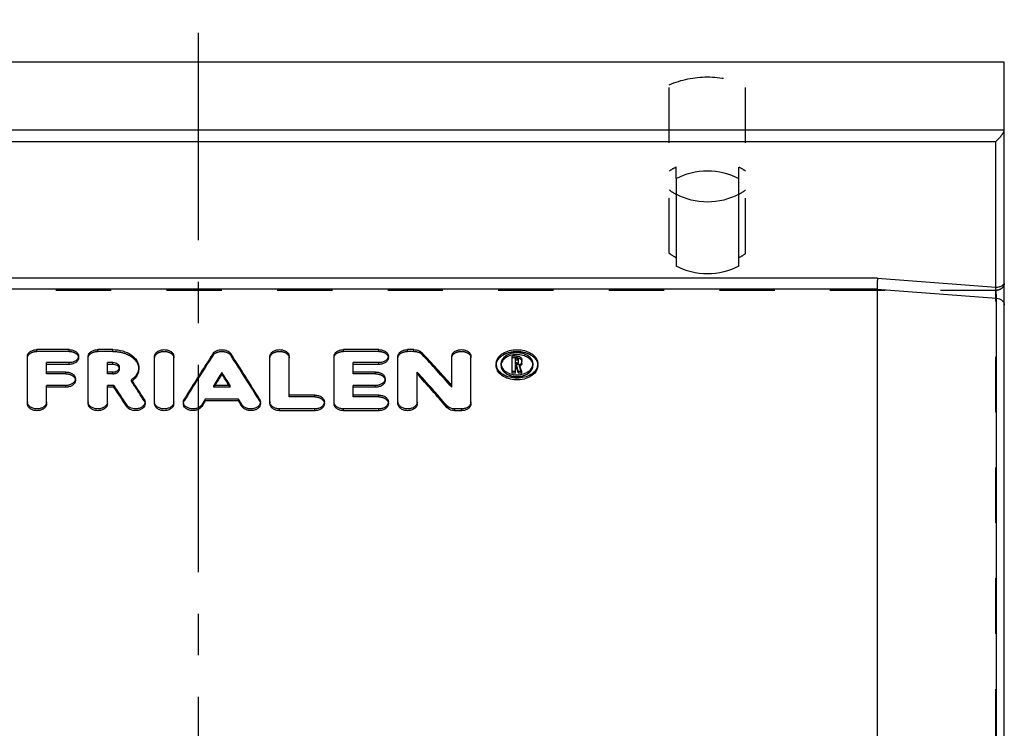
# Model space of a CAD drawing. Header units: millimetres. Extents: x 400 to 600, y 370 to 630.
# Tile 4 of 4: x 479 to 595, y 547 to 630. Entities that reach past the tile are written whole.
import ezdxf

# ---------------------------------------------------------------- set-up
doc = ezdxf.new("R2010")
doc.units = ezdxf.units.MM
doc.header["$LTSCALE"] = 65.185185
doc.linetypes.add('CENTER', pattern=[0.6, 0.375, -0.075, 0.075, -0.075])
doc.linetypes.add('HIDDEN', pattern=[0.2, 0.1, -0.1])
doc.layers.get('0').update_dxf_attribs({"linetype": 'CONTINUOUS'})
for name, color, linetype in [('ACHSEN_S', 7, 'CONTINUOUS'), ('DEFAULT_2', 8, 'HIDDEN'), ('FLAECHEN', 7, 'CONTINUOUS'), ('KONST.EL_MIT_GEO', 7, 'CONTINUOUS')]:
    doc.layers.add(name, color=color, linetype=linetype)

msp = doc.modelspace()

# ---------------------------------------------------------------- linework, layer by layer
at = {"color": 7, "linetype": 'Continuous'}
for p, q in [((580.04, 599.89), (419.96, 599.89)), ((580, 598.59), (420, 598.59)), ((580, 598.59), (580, 507.95))]:
    msp.add_line(p, q, dxfattribs=at)
for points in [[(563.7, 609.76), (562.58, 609.16), (560, 608.53), (557.42, 609.16), (556.3, 609.76)], [(563.7, 601.3), (562.58, 600.7), (560, 600.07), (557.42, 600.7), (556.3, 601.3)]]:
    msp.add_open_spline(points, degree=3, dxfattribs=at)
msp.add_open_spline([(580.04, 599.89), (580.03, 599.66), (580.02, 599.22), (580, 598.79), (580, 598.59)], degree=3, knots=[0, 0, 0, 0, 0.540026, 1, 1, 1, 1], dxfattribs=at)
at = {"layer": 'ACHSEN_S', "color": 2, "linetype": 'CENTER'}
msp.add_line((500, 369.68), (500, 630.32), dxfattribs=at)
at = {"layer": 'DEFAULT_2', "color": 8, "linetype": 'HIDDEN'}
for centre, radius, start, end in [((559.67, 616.01), 7.1, 234.0077, 241.6331), ((560.36, 615.95), 7.03, 298.3301, 306.0291), ((559.67, 608.54), 7.09, 234.003, 241.6463), ((560.37, 608.48), 7.03, 298.3188, 306.0319)]:
    msp.add_arc(centre, radius, start, end, dxfattribs=at)
at = {"layer": 'FLAECHEN', "color": 7, "linetype": 'Continuous'}
msp.add_line((595, 625.32), (405, 625.32), dxfattribs=at)
at = {"layer": 'KONST.EL_MIT_GEO', "color": 7, "linetype": 'Continuous'}
for p, q in [((595, 374.68), (595, 625.32)), ((405, 617.36), (595, 617.36)), ((406, 615.99), (594, 615.99)), ((594, 598.82), (594, 615.99)), ((556.3, 611.61), (556.3, 601.3)), ((563.7, 601.3), (563.7, 611.61)), ((580.04, 599.89), (594, 598.82)), ((580, 598.59), (594.09, 597.51)), ((594.09, 402.49), (594.09, 597.51)), ((484.73, 591.46), (480.95, 591.46)), ((489.88, 591.46), (488.12, 591.46)), ((521.25, 591.46), (517.1, 591.46)), ((525.4, 591.46), (524.64, 591.46)), ((479.82, 585.09), (479.82, 590.7)), ((482.09, 588.82), (482.09, 589.93)), ((484.73, 589.93), (482.09, 589.93)), ((484.73, 589.72), (484.73, 589.93)), ((485.86, 590.49), (485.86, 590.7)), ((486.99, 585.09), (486.99, 590.7)), ((489.26, 588.82), (489.26, 589.93)), ((489.88, 589.93), (489.26, 589.93)), ((489.88, 589.72), (489.88, 589.93)), ((494.82, 585.09), (494.82, 590.7)), ((497.08, 585.09), (497.08, 590.7)), ((508.42, 585.09), (508.42, 590.7)), ((510.68, 586.11), (510.68, 590.7)), ((515.97, 585.09), (515.97, 590.7)), ((518.23, 588.82), (518.23, 589.93)), ((521.25, 589.93), (518.23, 589.93)), ((521.25, 589.72), (521.25, 589.93)), ((522.38, 590.49), (522.38, 590.7)), ((523.51, 585.09), (523.51, 590.7)), ((529.86, 587.25), (529.86, 590.7)), ((532.12, 585.09), (532.12, 590.7)), ((535.09, 589.8), (535.09, 589.81)), ((535.66, 589.81), (535.66, 589.8)), ((536.98, 588.68), (536.98, 590.69)), ((537.55, 590.69), (536.98, 590.69)), ((537.35, 589.9), (537.35, 590.44)), ((537.55, 590.44), (537.35, 590.44)), ((537.55, 590.23), (537.35, 590.23)), ((537.55, 589.9), (537.35, 589.9)), ((537.55, 590.23), (537.55, 590.44)), ((537.73, 590.03), (537.73, 590.31)), ((538.11, 589.83), (538.11, 590.31)), ((539.43, 589.8), (539.43, 589.81)), ((540, 589.81), (540, 589.8)), ((484.73, 589.72), (482.09, 589.72)), ((484.35, 588.82), (482.09, 588.82)), ((489.88, 589.72), (489.26, 589.72)), ((489.88, 588.82), (489.26, 588.82)), ((502.75, 588.57), (502.75, 588.77)), ((521.25, 589.72), (518.23, 589.72)), ((520.87, 588.82), (518.23, 588.82)), ((525.78, 585.09), (525.78, 588.82)), ((537.35, 588.89), (536.98, 588.89)), ((537.35, 588.68), (536.98, 588.68)), ((537.35, 588.68), (537.35, 589.65)), ((537.47, 589.65), (537.35, 589.65)), ((537.47, 589.44), (537.35, 589.44)), ((537.47, 589.44), (537.47, 589.65)), ((537.72, 588.68), (537.72, 588.89)), ((538.1, 588.89), (537.72, 588.89)), ((538.1, 588.68), (537.72, 588.68)), ((538.1, 588.68), (538.1, 588.89)), ((540, 589.59), (540, 589.62)), ((485.48, 587.83), (485.48, 588.04)), ((522, 587.83), (522, 588.04)), ((482.09, 585.09), (482.09, 587.24)), ((484.35, 587.24), (482.09, 587.24)), ((484.35, 587.04), (482.09, 587.04)), ((484.35, 587.04), (484.35, 587.24)), ((489.26, 585.09), (489.26, 587.24)), ((490.03, 587.24), (489.26, 587.24)), ((490.03, 587.04), (489.26, 587.04)), ((490.03, 587.04), (490.03, 587.24)), ((503.71, 587.24), (501.79, 587.24)), ((518.23, 586.11), (518.23, 587.24)), ((520.87, 587.24), (518.23, 587.24)), ((520.87, 587.04), (518.23, 587.04)), ((520.87, 587.04), (520.87, 587.24)), ((493.69, 585.09), (493.69, 585.3)), ((498.21, 585.09), (498.21, 585.3)), ((500.79, 585.43), (500.79, 585.63)), ((504.71, 585.63), (500.79, 585.63)), ((504.71, 585.43), (500.79, 585.43)), ((504.71, 585.43), (504.71, 585.63)), ((507.29, 585.09), (507.29, 585.3)), ((513.7, 586.11), (510.68, 586.11)), ((514.83, 585.09), (514.83, 585.3)), ((521.25, 586.11), (518.23, 586.11)), ((522.38, 585.09), (522.38, 585.3)), ((491.53, 584.75), (491.53, 584.95)), ((500.38, 584.76), (500.38, 584.97)), ((505.12, 584.76), (505.12, 584.97)), ((509.55, 584.27), (509.55, 584.48)), ((513.7, 584.48), (509.55, 584.48)), ((513.7, 584.27), (509.55, 584.27)), ((513.7, 584.27), (513.7, 584.48)), ((517.1, 584.27), (517.1, 584.48)), ((521.25, 584.48), (517.1, 584.48)), ((521.25, 584.27), (517.1, 584.27)), ((521.25, 584.27), (521.25, 584.48)), ((529.27, 584.66), (529.27, 584.86)), ((530.23, 584.27), (530.23, 584.48)), ((530.99, 584.48), (530.23, 584.48)), ((530.99, 584.27), (530.23, 584.27)), ((530.99, 584.27), (530.99, 584.48))]:
    msp.add_line(p, q, dxfattribs=at)
at = {"layer": 'KONST.EL_MIT_GEO', "color": 8, "linetype": 'HIDDEN'}
for p, q in [((555.5, 602.8), (555.5, 622.66)), ((564.5, 602.8), (564.5, 622.66)), ((556.3, 611.61), (556.3, 612.96)), ((563.7, 611.61), (563.7, 612.96)), ((594, 598.44), (406, 598.44)), ((594, 401.56), (594, 598.44)), ((480.95, 591.25), (480.95, 591.46)), ((484.73, 591.25), (480.95, 591.25)), ((484.73, 591.25), (484.73, 591.46)), ((488.12, 591.25), (488.12, 591.46)), ((489.88, 591.25), (488.12, 591.25)), ((489.88, 591.25), (489.88, 591.46)), ((501.71, 590.8), (501.71, 591)), ((503.79, 590.8), (503.79, 591)), ((517.1, 591.25), (517.1, 591.46)), ((521.25, 591.25), (517.1, 591.25)), ((521.25, 591.25), (521.25, 591.46)), ((524.64, 591.25), (524.64, 591.46)), ((525.4, 591.25), (524.64, 591.25)), ((525.4, 591.25), (525.4, 591.46)), ((526.36, 590.89), (526.36, 591.1)), ((535.09, 589.59), (535.09, 589.8)), ((535.66, 589.59), (535.66, 589.8)), ((537.55, 590.49), (536.98, 590.49)), ((537.35, 589.7), (537.35, 589.9)), ((537.55, 590.49), (537.55, 590.69)), ((537.55, 589.7), (537.55, 589.9)), ((537.73, 589.83), (537.73, 590.03)), ((539.43, 589.59), (539.43, 589.8)), ((540, 589.62), (540, 589.8)), ((482.09, 588.62), (482.09, 588.82)), ((484.35, 588.62), (482.09, 588.62)), ((484.35, 588.62), (484.35, 588.82)), ((489.26, 588.62), (489.26, 588.82)), ((489.88, 588.62), (489.26, 588.62)), ((489.88, 588.62), (489.88, 588.82)), ((490.68, 589.17), (490.68, 589.38)), ((492.95, 589.17), (492.95, 589.38)), ((518.23, 588.62), (518.23, 588.82)), ((520.87, 588.62), (518.23, 588.62)), ((520.87, 588.62), (520.87, 588.82)), ((537.55, 589.7), (537.35, 589.7)), ((537.84, 589.5), (537.84, 589.7)), ((492.09, 587.7), (492.09, 587.9)), ((501.79, 587.04), (501.79, 587.24)), ((503.71, 587.04), (501.79, 587.04)), ((503.71, 587.04), (503.71, 587.24)), ((529.86, 587.04), (529.86, 587.25)), ((493.58, 585.44), (493.58, 585.64)), ((498.31, 585.42), (498.31, 585.62)), ((507.19, 585.42), (507.19, 585.62)), ((510.68, 585.9), (510.68, 586.11)), ((513.7, 585.9), (510.68, 585.9)), ((513.7, 585.9), (513.7, 586.11)), ((518.23, 585.9), (518.23, 586.11)), ((521.25, 585.9), (518.23, 585.9)), ((521.25, 585.9), (521.25, 586.11))]:
    msp.add_line(p, q, dxfattribs=at)
for centre, radius, start, end in [((559.7, 606.23), 7.54, 116.7819, 123.8254), ((560.3, 606.23), 7.54, 56.1746, 63.2181), ((536.54, 589.59), 0.883, 173.1867, 179.9864), ((537.6, 590.07), 0.617, 292.6761, 298.6118), ((538.55, 589.59), 0.883, 0.0136, 6.8135), ((490.5, 589.9), 2.72, 305.9472, 308.3588)]:
    msp.add_arc(centre, radius, start, end, dxfattribs=at)
at = {"layer": 'KONST.EL_MIT_GEO', "color": 7, "linetype": 'Continuous'}
for centre, radius, start, end in [((594.75, 599.32), 0.247, 355.9324, 359.9949), ((536.24, 589.8), 1.15, 173.3977, 179.2761), ((536.26, 589.8), 1.17, 180.0697, 191.0254), ((536.55, 589.79), 0.896, 166.6352, 179.0027), ((536.55, 589.8), 0.896, 180.0683, 190.8263), ((538.54, 589.79), 0.896, 0.9973, 13.3649), ((538.54, 589.8), 0.896, 349.1738, 359.9317), ((538.83, 589.8), 1.17, 348.9748, 359.9303), ((538.85, 589.8), 1.15, 0.7239, 6.6024), ((490.3, 589.38), 0.381, 352.7431, 359.9831), ((538.85, 589.59), 1.15, 354.0912, 359.9872), ((490.55, 589.83), 2.63, 308.3649, 309.5717), ((480.41, 585.3), 0.588, 180.0155, 186.4831), ((487.58, 585.3), 0.588, 180.0155, 186.4831), ((495.41, 585.3), 0.588, 180.0155, 186.4831), ((509.01, 585.3), 0.587, 180.0124, 186.0043), ((516.55, 585.3), 0.587, 180.0124, 186.0043), ((524.1, 585.3), 0.588, 180.0155, 186.4831)]:
    msp.add_arc(centre, radius, start, end, dxfattribs=at)
for centre, major_axis, ratio, start_param, end_param in [((497.17, 500), (42.81, 122.26), 0.269698, 0.830288, 0.893381), ((508.33, 500), (-42.81, 122.26), 0.269698, -0.893381, -0.830288), ((532.9, 500), (-64.63, 120.79), 0.342425, -0.961834, -0.916175), ((499.65, 500), (42.81, 122.26), 0.269698, 0.856958, 0.874806), ((505.86, 500), (-42.81, 122.26), 0.269698, -0.874806, -0.856958), ((530.23, 500), (-64.63, 120.79), 0.342425, -0.989044, -0.943445), ((530.23, 500), (-64.47, 120.49), 0.342425, -0.989013, -0.943303), ((539.32, 500), (-20.36, 122.76), 0.147237, -0.785852, -0.776852), ((539.32, 500), (-20.31, 122.46), 0.147237, -0.785708, -0.776685), ((539.7, 500), (-20.36, 122.76), 0.147237, 5.497333, 5.50701), ((494.8, 500), (-45.75, 122.12), 0.281993, 5.378887, 5.404928), ((499.65, 500), (42.7, 121.96), 0.269698, 0.856817, 0.872331), ((505.86, 500), (-42.7, 121.96), 0.269698, -0.872331, -0.856817), ((492.3, 500), (-45.75, 122.12), 0.281993, -0.912092, -0.885907), ((492.3, 500), (-45.64, 121.82), 0.281993, -0.912059, -0.885809), ((499.65, 500), (42.81, 122.26), 0.269698, 0.893253, 0.900808), ((499.65, 500), (42.7, 121.96), 0.269698, 0.893201, 0.900775), ((505.86, 500), (-42.81, 122.26), 0.269698, -0.900808, -0.893253), ((505.86, 500), (-42.7, 121.96), 0.269698, -0.900775, -0.893201)]:
    msp.add_ellipse(centre, major_axis=major_axis, ratio=ratio, start_param=start_param, end_param=end_param, dxfattribs=at)
at = {"layer": 'KONST.EL_MIT_GEO', "color": 8, "linetype": 'HIDDEN'}
for centre, major_axis, ratio, start_param, end_param in [((532.9, 500), (-64.47, 120.49), 0.342425, -0.961737, -0.915965), ((497.17, 500), (42.7, 121.96), 0.269698, 0.830081, 0.89333), ((508.33, 500), (-42.7, 121.96), 0.269698, -0.89333, -0.830081), ((539.7, 500), (-20.31, 122.46), 0.147237, -0.785708, -0.776007), ((494.8, 500), (-45.64, 121.82), 0.281993, -0.904246, -0.878141), ((499.65, 500), (42.7, 121.96), 0.269698, 7.155516, 7.157895), ((505.86, 500), (-42.7, 121.96), 0.269698, 5.408476, 5.410855)]:
    msp.add_ellipse(centre, major_axis=major_axis, ratio=ratio, start_param=start_param, end_param=end_param, dxfattribs=at)
for points in [[(555.5, 622.66), (556.9, 623.27), (560, 623.9), (563.1, 623.27), (564.5, 622.66)], [(537.73, 590.11), (537.73, 590.12), (537.73, 590.13), (537.73, 590.14)], [(490.68, 589.17), (490.68, 589.21), (490.68, 589.24), (490.67, 589.27)]]:
    msp.add_open_spline(points, degree=3, dxfattribs=at)
at = {"layer": 'KONST.EL_MIT_GEO', "color": 7, "linetype": 'Continuous'}
for points, knots in [([(594, 615.99), (594.12, 616.09), (594.34, 616.31), (594.65, 616.66), (594.86, 616.97), (594.97, 617.2), (595, 617.31), (595, 617.36)], [0, 0, 0, 0, 0.268376, 0.544944, 0.806341, 0.916244, 1, 1, 1, 1]), ([(594, 598.82), (594.13, 598.82), (594.31, 598.84), (594.54, 598.9), (594.73, 598.97), (594.91, 599.09), (594.99, 599.24), (595, 599.31)], [0, 0, 0, 0, 0.31734, 0.465405, 0.60146, 0.827907, 1, 1, 1, 1]), ([(594.09, 597.51), (594.08, 597.71), (594.06, 598.15), (594.02, 598.59), (594, 598.82)], [0, 0, 0, 0, 0.461042, 1, 1, 1, 1]), ([(594.09, 597.51), (594.21, 597.5), (594.44, 597.45), (594.74, 597.28), (594.95, 597.02), (595, 596.81), (595, 596.71)], [0, 0, 0, 0, 0.274511, 0.534279, 0.774308, 1, 1, 1, 1]), ([(479.82, 590.7), (479.82, 590.8), (479.89, 591.02), (480.16, 591.26), (480.53, 591.42), (480.81, 591.46), (480.95, 591.46)], [0, 0, 0, 0, 0.203971, 0.437041, 0.706761, 1, 1, 1, 1]), ([(484.73, 591.46), (484.87, 591.46), (485.16, 591.42), (485.52, 591.26), (485.79, 591.02), (485.86, 590.8), (485.86, 590.7)], [0, 0, 0, 0, 0.293245, 0.562961, 0.796036, 1, 1, 1, 1]), ([(486.99, 590.7), (486.99, 590.8), (487.06, 591.02), (487.33, 591.26), (487.7, 591.42), (487.98, 591.46), (488.12, 591.46)], [0, 0, 0, 0, 0.203971, 0.437041, 0.706761, 1, 1, 1, 1]), ([(489.88, 591.46), (490.28, 591.46), (491.04, 591.36), (492.04, 590.93), (492.66, 590.35), (492.91, 589.8), (492.95, 589.52), (492.95, 589.38)], [0, 0, 0, 0, 0.291553, 0.559909, 0.792626, 0.898169, 1, 1, 1, 1]), ([(494.82, 590.7), (494.82, 590.8), (494.89, 591.02), (495.15, 591.26), (495.52, 591.42), (495.95, 591.48), (496.38, 591.42), (496.75, 591.26), (497.01, 591.02), (497.08, 590.8), (497.08, 590.7)], [0, 0, 0, 0, 0.101987, 0.21852, 0.353384, 0.5, 0.646616, 0.78148, 0.898013, 1, 1, 1, 1]), ([(501.71, 591), (501.81, 591.15), (502.15, 591.39), (502.75, 591.49), (503.35, 591.39), (503.69, 591.15), (503.79, 591)], [0, 0, 0, 0, 0.228722, 0.5, 0.771278, 1, 1, 1, 1]), ([(508.42, 590.7), (508.42, 590.8), (508.49, 591.02), (508.75, 591.26), (509.12, 591.42), (509.55, 591.48), (509.98, 591.42), (510.35, 591.26), (510.61, 591.02), (510.68, 590.8), (510.68, 590.7)], [0, 0, 0, 0, 0.101987, 0.21852, 0.353384, 0.5, 0.646616, 0.78148, 0.898013, 1, 1, 1, 1]), ([(515.97, 590.7), (515.97, 590.8), (516.04, 591.02), (516.3, 591.26), (516.67, 591.42), (516.95, 591.46), (517.1, 591.46)], [0, 0, 0, 0, 0.203971, 0.437041, 0.706761, 1, 1, 1, 1]), ([(521.25, 591.46), (521.39, 591.46), (521.68, 591.42), (522.05, 591.26), (522.31, 591.02), (522.38, 590.8), (522.38, 590.7)], [0, 0, 0, 0, 0.293245, 0.562961, 0.796036, 1, 1, 1, 1]), ([(523.51, 590.7), (523.51, 590.8), (523.58, 591.02), (523.85, 591.26), (524.22, 591.42), (524.5, 591.46), (524.64, 591.46)], [0, 0, 0, 0, 0.203971, 0.437041, 0.706761, 1, 1, 1, 1]), ([(525.4, 591.46), (525.49, 591.46), (525.84, 591.43), (526.19, 591.28), (526.36, 591.1)], [0, 0, 0, 0, 0.274147, 1, 1, 1, 1]), ([(529.86, 590.7), (529.86, 590.8), (529.93, 591.02), (530.19, 591.26), (530.56, 591.42), (530.99, 591.48), (531.42, 591.42), (531.79, 591.26), (532.05, 591.02), (532.12, 590.8), (532.12, 590.7)], [0, 0, 0, 0, 0.101987, 0.21852, 0.353384, 0.5, 0.646616, 0.78148, 0.898013, 1, 1, 1, 1]), ([(535.1, 589.93), (535.12, 590.14), (535.31, 590.58), (535.89, 591.07), (536.66, 591.39), (537.55, 591.49), (538.43, 591.39), (539.2, 591.07), (539.78, 590.58), (539.97, 590.14), (539.99, 589.93)], [0, 0, 0, 0, 0.10315, 0.220774, 0.355132, 0.5, 0.644868, 0.779226, 0.89685, 1, 1, 1, 1]), ([(539.41, 590), (539.37, 590.16), (539.2, 590.47), (538.76, 590.81), (538.19, 591.03), (537.55, 591.1), (536.9, 591.03), (536.33, 590.81), (535.89, 590.47), (535.72, 590.16), (535.68, 590)], [0, 0, 0, 0, 0.104095, 0.22279, 0.356753, 0.5, 0.643248, 0.77721, 0.895905, 1, 1, 1, 1]), ([(485.86, 590.7), (485.86, 590.59), (485.79, 590.37), (485.52, 590.12), (485.16, 589.96), (484.87, 589.93), (484.73, 589.93)], [0, 0, 0, 0, 0.204081, 0.437797, 0.707515, 1, 1, 1, 1]), ([(485.86, 590.49), (485.86, 590.39), (485.79, 590.17), (485.52, 589.92), (485.16, 589.76), (484.87, 589.72), (484.73, 589.72)], [0, 0, 0, 0, 0.204057, 0.437766, 0.707494, 1, 1, 1, 1]), ([(490.68, 589.38), (490.68, 589.45), (490.63, 589.61), (490.45, 589.79), (490.19, 589.9), (489.99, 589.93), (489.88, 589.93)], [0, 0, 0, 0, 0.205923, 0.439725, 0.708598, 1, 1, 1, 1]), ([(522.38, 590.7), (522.38, 590.59), (522.31, 590.37), (522.05, 590.12), (521.68, 589.96), (521.39, 589.93), (521.25, 589.93)], [0, 0, 0, 0, 0.204081, 0.437797, 0.707515, 1, 1, 1, 1]), ([(522.38, 590.49), (522.38, 590.39), (522.31, 590.17), (522.05, 589.92), (521.68, 589.76), (521.39, 589.72), (521.25, 589.72)], [0, 0, 0, 0, 0.204057, 0.437766, 0.707494, 1, 1, 1, 1]), ([(536.95, 590.81), (536.68, 590.75), (536.2, 590.56), (535.84, 590.18), (535.74, 589.97)], [0, 0, 0, 0, 0.543008, 1, 1, 1, 1]), ([(539.35, 589.97), (539.27, 590.14), (538.99, 590.47), (538.4, 590.77), (537.69, 590.9), (537.19, 590.86), (536.95, 590.81)], [0, 0, 0, 0, 0.210368, 0.454982, 0.725175, 1, 1, 1, 1]), ([(537.55, 590.69), (537.62, 590.69), (537.76, 590.68), (537.94, 590.6), (538.07, 590.47), (538.11, 590.36), (538.11, 590.31)], [0, 0, 0, 0, 0.292527, 0.56201, 0.795434, 1, 1, 1, 1]), ([(537.73, 590.31), (537.73, 590.35), (537.67, 590.42), (537.59, 590.44), (537.55, 590.44)], [0, 0, 0, 0, 0.433244, 1, 1, 1, 1]), ([(537.55, 589.9), (537.59, 589.9), (537.67, 589.92), (537.73, 590), (537.73, 590.03)], [0, 0, 0, 0, 0.566015, 1, 1, 1, 1]), ([(537.73, 590.14), (537.72, 590.15), (537.7, 590.19), (537.65, 590.21), (537.62, 590.22)], [0, 0, 0, 0, 0.221858, 1, 1, 1, 1]), ([(538.11, 590.03), (538.11, 589.97), (538.04, 589.82), (537.91, 589.73), (537.84, 589.7)], [0, 0, 0, 0, 0.453658, 1, 1, 1, 1]), ([(484.35, 588.82), (484.5, 588.82), (484.78, 588.79), (485.15, 588.62), (485.41, 588.37), (485.48, 588.14), (485.48, 588.04)], [0, 0, 0, 0, 0.289812, 0.557868, 0.792203, 1, 1, 1, 1]), ([(490.54, 589.49), (490.5, 589.53), (490.31, 589.67), (490.06, 589.72), (489.88, 589.72)], [0, 0, 0, 0, 0.227822, 1, 1, 1, 1]), ([(489.88, 588.82), (489.98, 588.82), (490.17, 588.85), (490.42, 588.95), (490.61, 589.11), (490.67, 589.26), (490.68, 589.33)], [0, 0, 0, 0, 0.287851, 0.556106, 0.792561, 1, 1, 1, 1]), ([(490.67, 589.27), (490.66, 589.29), (490.64, 589.37), (490.58, 589.44), (490.54, 589.49)], [0, 0, 0, 0, 0.238535, 1, 1, 1, 1]), ([(492.95, 589.38), (492.95, 589.24), (492.91, 588.96), (492.67, 588.42), (492.34, 588.08), (492.09, 587.9)], [0, 0, 0, 0, 0.23038, 0.470619, 1, 1, 1, 1]), ([(492.95, 589.17), (492.95, 588.92), (492.8, 588.39), (492.44, 587.98), (492.22, 587.8)], [0, 0, 0, 0, 0.472151, 1, 1, 1, 1]), ([(520.87, 588.82), (521.02, 588.82), (521.3, 588.79), (521.67, 588.62), (521.93, 588.37), (522, 588.14), (522, 588.04)], [0, 0, 0, 0, 0.289812, 0.557868, 0.792203, 1, 1, 1, 1]), ([(539.99, 589.47), (539.97, 589.25), (539.78, 588.79), (539.18, 588.28), (538.37, 587.95), (537.46, 587.86), (536.56, 588), (535.78, 588.36), (535.23, 588.9), (535.09, 589.37), (535.09, 589.59)], [0, 0, 0, 0, 0.103991, 0.22332, 0.359095, 0.504378, 0.64865, 0.781742, 0.89785, 1, 1, 1, 1]), ([(539.98, 589.57), (539.94, 589.37), (539.73, 588.94), (539.16, 588.47), (538.4, 588.17), (537.55, 588.06), (536.69, 588.17), (535.93, 588.47), (535.36, 588.94), (535.15, 589.37), (535.11, 589.57)], [0, 0, 0, 0, 0.104116, 0.222994, 0.356974, 0.5, 0.643026, 0.777006, 0.895883, 1, 1, 1, 1]), ([(535.67, 589.63), (535.69, 589.56), (535.72, 589.47), (535.76, 589.38), (535.77, 589.36)], [0, 0, 0, 0, 0.74444, 1, 1, 1, 1]), ([(535.77, 589.36), (535.87, 589.16), (536.23, 588.8), (536.69, 588.62), (536.95, 588.56)], [0, 0, 0, 0, 0.460624, 1, 1, 1, 1]), ([(538.08, 589.7), (538.07, 589.68), (538.02, 589.61), (537.95, 589.56), (537.9, 589.53)], [0, 0, 0, 0, 0.231509, 1, 1, 1, 1]), ([(538.13, 588.56), (538.39, 588.62), (538.86, 588.8), (539.22, 589.16), (539.32, 589.36)], [0, 0, 0, 0, 0.539531, 1, 1, 1, 1]), ([(539.32, 589.36), (539.33, 589.38), (539.37, 589.47), (539.4, 589.56), (539.42, 589.63)], [0, 0, 0, 0, 0.25556, 1, 1, 1, 1]), ([(485.48, 588.04), (485.48, 587.93), (485.41, 587.71), (485.15, 587.45), (484.78, 587.28), (484.5, 587.24), (484.35, 587.24)], [0, 0, 0, 0, 0.2079, 0.442849, 0.710909, 1, 1, 1, 1]), ([(485.48, 587.83), (485.48, 587.73), (485.41, 587.5), (485.15, 587.24), (484.78, 587.08), (484.5, 587.04), (484.35, 587.04)], [0, 0, 0, 0, 0.207886, 0.442831, 0.710897, 1, 1, 1, 1]), ([(522, 588.04), (522, 587.93), (521.93, 587.71), (521.67, 587.45), (521.3, 587.28), (521.02, 587.24), (520.87, 587.24)], [0, 0, 0, 0, 0.2079, 0.442849, 0.710909, 1, 1, 1, 1]), ([(522, 587.83), (522, 587.73), (521.93, 587.5), (521.67, 587.24), (521.3, 587.08), (521.02, 587.04), (520.87, 587.04)], [0, 0, 0, 0, 0.207886, 0.442831, 0.710897, 1, 1, 1, 1]), ([(482.09, 585.09), (482.09, 584.98), (482.02, 584.75), (481.75, 584.49), (481.38, 584.31), (480.95, 584.25), (480.52, 584.31), (480.15, 584.49), (479.89, 584.75), (479.82, 584.98), (479.82, 585.09)], [0, 0, 0, 0, 0.105762, 0.223814, 0.357062, 0.5, 0.642938, 0.776186, 0.894238, 1, 1, 1, 1]), ([(482.09, 585.3), (482.09, 585.19), (482.02, 584.97), (481.77, 584.7), (481.42, 584.53), (481, 584.46), (480.58, 584.5), (480.2, 584.66), (479.93, 584.9), (479.84, 585.12), (479.83, 585.23)], [0, 0, 0, 0, 0.105182, 0.222093, 0.353843, 0.49561, 0.638419, 0.772903, 0.893034, 1, 1, 1, 1]), ([(489.26, 585.09), (489.26, 584.98), (489.19, 584.75), (488.92, 584.49), (488.55, 584.31), (488.12, 584.25), (487.69, 584.31), (487.32, 584.49), (487.06, 584.75), (486.99, 584.98), (486.99, 585.09)], [0, 0, 0, 0, 0.105762, 0.223814, 0.357062, 0.5, 0.642938, 0.776186, 0.894238, 1, 1, 1, 1]), ([(489.26, 585.3), (489.26, 585.19), (489.19, 584.97), (488.94, 584.7), (488.58, 584.53), (488.17, 584.46), (487.75, 584.5), (487.37, 584.66), (487.1, 584.9), (487.01, 585.12), (487, 585.23)], [0, 0, 0, 0, 0.105182, 0.222093, 0.353843, 0.49561, 0.638419, 0.772903, 0.893034, 1, 1, 1, 1]), ([(493.69, 585.3), (493.69, 585.2), (493.64, 585.01), (493.44, 584.76), (493.15, 584.58), (492.68, 584.45), (492.07, 584.49), (491.65, 584.77), (491.53, 584.95)], [0, 0, 0, 0, 0.103364, 0.216202, 0.342135, 0.478887, 0.757143, 1, 1, 1, 1]), ([(493.69, 585.09), (493.69, 585), (493.64, 584.8), (493.44, 584.56), (493.15, 584.38), (492.68, 584.24), (492.07, 584.29), (491.65, 584.56), (491.53, 584.75)], [0, 0, 0, 0, 0.103361, 0.216198, 0.342131, 0.478885, 0.757143, 1, 1, 1, 1]), ([(493.58, 585.64), (493.6, 585.61), (493.66, 585.51), (493.69, 585.39), (493.69, 585.3)], [0, 0, 0, 0, 0.259524, 1, 1, 1, 1]), ([(497.08, 585.3), (497.08, 585.19), (497.02, 584.97), (496.77, 584.7), (496.41, 584.53), (496, 584.46), (495.57, 584.5), (495.2, 584.66), (494.92, 584.9), (494.83, 585.12), (494.82, 585.23)], [0, 0, 0, 0, 0.105182, 0.222093, 0.353843, 0.49561, 0.638419, 0.772903, 0.893034, 1, 1, 1, 1]), ([(497.08, 585.09), (497.08, 584.98), (497.01, 584.75), (496.75, 584.49), (496.38, 584.31), (495.95, 584.25), (495.52, 584.31), (495.15, 584.49), (494.89, 584.75), (494.82, 584.98), (494.82, 585.09)], [0, 0, 0, 0, 0.105762, 0.223814, 0.357062, 0.5, 0.642938, 0.776186, 0.894238, 1, 1, 1, 1]), ([(498.21, 585.3), (498.21, 585.38), (498.24, 585.5), (498.29, 585.6), (498.31, 585.62)], [0, 0, 0, 0, 0.741374, 1, 1, 1, 1]), ([(500.38, 584.97), (500.27, 584.78), (499.96, 584.57), (499.5, 584.47), (499.12, 584.48), (498.76, 584.58), (498.46, 584.76), (498.26, 585), (498.21, 585.2), (498.21, 585.3)], [0, 0, 0, 0, 0.241079, 0.379519, 0.52095, 0.657791, 0.78385, 0.896722, 1, 1, 1, 1]), ([(500.38, 584.76), (500.27, 584.58), (499.96, 584.37), (499.5, 584.27), (499.12, 584.27), (498.76, 584.37), (498.46, 584.55), (498.26, 584.8), (498.21, 585), (498.21, 585.09)], [0, 0, 0, 0, 0.241079, 0.37952, 0.520952, 0.657794, 0.783854, 0.896725, 1, 1, 1, 1]), ([(507.29, 585.3), (507.29, 585.2), (507.24, 585), (507.04, 584.76), (506.74, 584.58), (506.39, 584.48), (506, 584.47), (505.54, 584.57), (505.23, 584.78), (505.12, 584.97)], [0, 0, 0, 0, 0.103278, 0.21615, 0.342209, 0.47905, 0.620482, 0.758921, 1, 1, 1, 1]), ([(507.29, 585.09), (507.29, 585), (507.24, 584.8), (507.04, 584.55), (506.74, 584.37), (506.39, 584.27), (506, 584.27), (505.54, 584.37), (505.23, 584.58), (505.12, 584.76)], [0, 0, 0, 0, 0.103275, 0.216146, 0.342206, 0.479048, 0.620481, 0.758921, 1, 1, 1, 1]), ([(507.19, 585.62), (507.21, 585.6), (507.26, 585.5), (507.29, 585.38), (507.29, 585.3)], [0, 0, 0, 0, 0.258625, 1, 1, 1, 1]), ([(509.55, 584.48), (509.41, 584.48), (509.14, 584.51), (508.78, 584.67), (508.52, 584.92), (508.43, 585.13), (508.42, 585.23)], [0, 0, 0, 0, 0.283633, 0.549693, 0.78746, 1, 1, 1, 1]), ([(509.55, 584.27), (509.4, 584.27), (509.12, 584.31), (508.75, 584.49), (508.49, 584.75), (508.42, 584.98), (508.42, 585.09)], [0, 0, 0, 0, 0.285883, 0.552371, 0.78848, 1, 1, 1, 1]), ([(513.7, 586.11), (513.85, 586.11), (514.13, 586.07), (514.5, 585.9), (514.77, 585.63), (514.83, 585.4), (514.83, 585.3)], [0, 0, 0, 0, 0.286568, 0.553044, 0.788571, 1, 1, 1, 1]), ([(514.83, 585.3), (514.83, 585.19), (514.77, 584.96), (514.5, 584.69), (514.13, 584.52), (513.85, 584.48), (513.7, 584.48)], [0, 0, 0, 0, 0.211518, 0.447633, 0.714115, 1, 1, 1, 1]), ([(514.83, 585.09), (514.83, 584.98), (514.77, 584.75), (514.5, 584.49), (514.13, 584.31), (513.85, 584.27), (513.7, 584.27)], [0, 0, 0, 0, 0.211514, 0.447628, 0.714112, 1, 1, 1, 1]), ([(517.1, 584.48), (516.96, 584.48), (516.69, 584.51), (516.33, 584.67), (516.06, 584.92), (515.98, 585.13), (515.97, 585.23)], [0, 0, 0, 0, 0.283633, 0.549693, 0.78746, 1, 1, 1, 1]), ([(517.1, 584.27), (516.95, 584.27), (516.67, 584.31), (516.3, 584.49), (516.03, 584.75), (515.97, 584.98), (515.97, 585.09)], [0, 0, 0, 0, 0.285883, 0.552371, 0.78848, 1, 1, 1, 1]), ([(521.25, 586.11), (521.39, 586.11), (521.68, 586.07), (522.05, 585.9), (522.31, 585.63), (522.38, 585.4), (522.38, 585.3)], [0, 0, 0, 0, 0.286568, 0.553044, 0.788571, 1, 1, 1, 1]), ([(522.38, 585.3), (522.38, 585.19), (522.31, 584.96), (522.05, 584.69), (521.68, 584.52), (521.39, 584.48), (521.25, 584.48)], [0, 0, 0, 0, 0.211518, 0.447633, 0.714115, 1, 1, 1, 1]), ([(522.38, 585.09), (522.38, 584.98), (522.31, 584.75), (522.05, 584.49), (521.68, 584.31), (521.39, 584.27), (521.25, 584.27)], [0, 0, 0, 0, 0.211514, 0.447628, 0.714112, 1, 1, 1, 1]), ([(525.78, 585.09), (525.78, 584.98), (525.71, 584.75), (525.45, 584.49), (525.07, 584.31), (524.64, 584.25), (524.22, 584.31), (523.84, 584.49), (523.58, 584.75), (523.51, 584.98), (523.51, 585.09)], [0, 0, 0, 0, 0.105762, 0.223814, 0.357062, 0.5, 0.642938, 0.776186, 0.894238, 1, 1, 1, 1]), ([(525.78, 585.3), (525.78, 585.19), (525.71, 584.97), (525.46, 584.7), (525.11, 584.53), (524.69, 584.46), (524.27, 584.5), (523.9, 584.66), (523.62, 584.9), (523.53, 585.12), (523.52, 585.23)], [0, 0, 0, 0, 0.105182, 0.222093, 0.353843, 0.49561, 0.638419, 0.772903, 0.893034, 1, 1, 1, 1]), ([(532.12, 585.3), (532.12, 585.19), (532.05, 584.96), (531.79, 584.69), (531.42, 584.52), (531.13, 584.48), (530.99, 584.48)], [0, 0, 0, 0, 0.211525, 0.447634, 0.714121, 1, 1, 1, 1]), ([(532.12, 585.09), (532.12, 584.98), (532.05, 584.75), (531.79, 584.49), (531.42, 584.31), (531.13, 584.27), (530.99, 584.27)], [0, 0, 0, 0, 0.21152, 0.447629, 0.714117, 1, 1, 1, 1]), ([(530.23, 584.48), (530.14, 584.48), (529.79, 584.51), (529.44, 584.67), (529.27, 584.86)], [0, 0, 0, 0, 0.270913, 1, 1, 1, 1]), ([(530.23, 584.27), (530.14, 584.27), (529.79, 584.3), (529.44, 584.47), (529.27, 584.66)], [0, 0, 0, 0, 0.270914, 1, 1, 1, 1])]:
    msp.add_open_spline(points, degree=3, knots=knots, dxfattribs=at)
for points in [[(556.3, 611.61), (557.42, 612.21), (560, 612.84), (562.58, 612.21), (563.7, 611.61)], [(535.74, 589.97), (535.7, 589.88), (535.68, 589.79), (535.66, 589.7)], [(537.62, 590.22), (537.59, 590.23), (537.57, 590.23), (537.55, 590.23)], [(538.11, 589.83), (538.11, 589.78), (538.1, 589.74), (538.08, 589.7)], [(539.43, 589.7), (539.41, 589.79), (539.39, 589.88), (539.35, 589.97)], [(536.95, 588.56), (537.33, 588.47), (537.75, 588.47), (538.13, 588.56)]]:
    msp.add_open_spline(points, degree=3, dxfattribs=at)
at = {"layer": 'KONST.EL_MIT_GEO', "color": 8, "linetype": 'HIDDEN'}
for points, knots in [([(595, 599.31), (595, 599.19), (594.94, 598.96), (594.72, 598.67), (594.39, 598.48), (594.13, 598.44), (594, 598.44)], [0, 0, 0, 0, 0.233407, 0.476836, 0.733815, 1, 1, 1, 1]), ([(479.82, 590.49), (479.82, 590.59), (479.89, 590.81), (480.16, 591.06), (480.53, 591.22), (480.81, 591.25), (480.95, 591.25)], [0, 0, 0, 0, 0.203946, 0.437007, 0.706738, 1, 1, 1, 1]), ([(484.73, 591.25), (484.87, 591.25), (485.16, 591.22), (485.52, 591.06), (485.79, 590.81), (485.86, 590.59), (485.86, 590.49)], [0, 0, 0, 0, 0.293268, 0.562994, 0.79606, 1, 1, 1, 1]), ([(486.99, 590.49), (486.99, 590.59), (487.06, 590.81), (487.33, 591.06), (487.7, 591.22), (487.98, 591.25), (488.12, 591.25)], [0, 0, 0, 0, 0.203946, 0.437007, 0.706738, 1, 1, 1, 1]), ([(489.88, 591.25), (490.28, 591.25), (491.04, 591.15), (492.04, 590.73), (492.66, 590.14), (492.91, 589.59), (492.95, 589.31), (492.95, 589.17)], [0, 0, 0, 0, 0.291573, 0.559937, 0.792645, 0.898179, 1, 1, 1, 1]), ([(494.82, 590.49), (494.82, 590.59), (494.89, 590.81), (495.15, 591.06), (495.52, 591.22), (495.95, 591.27), (496.38, 591.22), (496.75, 591.06), (497.01, 590.81), (497.08, 590.59), (497.08, 590.49)], [0, 0, 0, 0, 0.101975, 0.218503, 0.353372, 0.5, 0.646628, 0.781497, 0.898025, 1, 1, 1, 1]), ([(501.71, 590.8), (501.81, 590.95), (502.15, 591.18), (502.75, 591.29), (503.35, 591.18), (503.69, 590.95), (503.79, 590.8)], [0, 0, 0, 0, 0.228712, 0.5, 0.771288, 1, 1, 1, 1]), ([(508.42, 590.49), (508.42, 590.59), (508.49, 590.81), (508.75, 591.06), (509.12, 591.22), (509.55, 591.27), (509.98, 591.22), (510.35, 591.06), (510.61, 590.81), (510.68, 590.59), (510.68, 590.49)], [0, 0, 0, 0, 0.101975, 0.218503, 0.353372, 0.5, 0.646628, 0.781497, 0.898025, 1, 1, 1, 1]), ([(515.97, 590.49), (515.97, 590.59), (516.04, 590.81), (516.3, 591.06), (516.67, 591.22), (516.95, 591.25), (517.1, 591.25)], [0, 0, 0, 0, 0.203946, 0.437007, 0.706738, 1, 1, 1, 1]), ([(521.25, 591.25), (521.39, 591.25), (521.68, 591.22), (522.05, 591.06), (522.31, 590.81), (522.38, 590.59), (522.38, 590.49)], [0, 0, 0, 0, 0.293268, 0.562994, 0.79606, 1, 1, 1, 1]), ([(523.51, 590.49), (523.51, 590.59), (523.58, 590.81), (523.85, 591.06), (524.22, 591.22), (524.5, 591.25), (524.64, 591.25)], [0, 0, 0, 0, 0.203946, 0.437007, 0.706738, 1, 1, 1, 1]), ([(525.4, 591.25), (525.49, 591.25), (525.84, 591.22), (526.19, 591.08), (526.36, 590.89)], [0, 0, 0, 0, 0.274157, 1, 1, 1, 1]), ([(529.86, 590.49), (529.86, 590.59), (529.93, 590.81), (530.19, 591.06), (530.56, 591.22), (530.99, 591.27), (531.42, 591.22), (531.79, 591.06), (532.05, 590.81), (532.12, 590.59), (532.12, 590.49)], [0, 0, 0, 0, 0.101975, 0.218503, 0.353372, 0.5, 0.646628, 0.781497, 0.898025, 1, 1, 1, 1]), ([(535.09, 589.59), (535.09, 589.7), (535.12, 589.93), (535.32, 590.36), (535.82, 590.83), (536.62, 591.17), (537.55, 591.29), (538.47, 591.17), (539.27, 590.83), (539.77, 590.36), (539.97, 589.93), (540, 589.7), (540, 589.59)], [0, 0, 0, 0, 0.050728, 0.103389, 0.219726, 0.35404, 0.5, 0.64596, 0.780274, 0.896611, 0.949272, 1, 1, 1, 1]), ([(537.55, 590.49), (537.62, 590.49), (537.76, 590.47), (537.94, 590.39), (538.07, 590.27), (538.11, 590.16), (538.11, 590.11)], [0, 0, 0, 0, 0.292548, 0.562042, 0.795457, 1, 1, 1, 1]), ([(537.55, 589.7), (537.59, 589.7), (537.67, 589.72), (537.73, 589.79), (537.73, 589.83)], [0, 0, 0, 0, 0.566046, 1, 1, 1, 1]), ([(484.35, 588.62), (484.5, 588.62), (484.78, 588.58), (485.15, 588.42), (485.41, 588.16), (485.48, 587.94), (485.48, 587.83)], [0, 0, 0, 0, 0.289825, 0.557888, 0.792218, 1, 1, 1, 1]), ([(489.88, 588.62), (489.99, 588.62), (490.19, 588.65), (490.45, 588.76), (490.63, 588.94), (490.68, 589.1), (490.68, 589.17)], [0, 0, 0, 0, 0.290894, 0.559777, 0.794018, 1, 1, 1, 1]), ([(520.87, 588.62), (521.02, 588.62), (521.3, 588.58), (521.67, 588.42), (521.93, 588.16), (522, 587.94), (522, 587.83)], [0, 0, 0, 0, 0.289825, 0.557888, 0.792218, 1, 1, 1, 1]), ([(535.66, 589.59), (535.66, 589.42), (535.78, 589.05), (536.21, 588.63), (536.83, 588.35), (537.55, 588.26), (538.26, 588.35), (538.88, 588.63), (539.31, 589.05), (539.43, 589.42), (539.43, 589.59)], [0, 0, 0, 0, 0.102717, 0.219889, 0.354471, 0.5, 0.645529, 0.780111, 0.897283, 1, 1, 1, 1]), ([(493.58, 585.44), (493.6, 585.41), (493.66, 585.3), (493.69, 585.18), (493.69, 585.09)], [0, 0, 0, 0, 0.259525, 1, 1, 1, 1]), ([(498.21, 585.09), (498.21, 585.18), (498.24, 585.29), (498.29, 585.39), (498.31, 585.42)], [0, 0, 0, 0, 0.741374, 1, 1, 1, 1]), ([(507.19, 585.42), (507.21, 585.39), (507.26, 585.29), (507.29, 585.18), (507.29, 585.09)], [0, 0, 0, 0, 0.258626, 1, 1, 1, 1]), ([(513.7, 585.9), (513.85, 585.9), (514.13, 585.86), (514.5, 585.69), (514.77, 585.43), (514.83, 585.2), (514.83, 585.09)], [0, 0, 0, 0, 0.286573, 0.553052, 0.788576, 1, 1, 1, 1]), ([(521.25, 585.9), (521.39, 585.9), (521.68, 585.86), (522.05, 585.69), (522.31, 585.43), (522.38, 585.2), (522.38, 585.09)], [0, 0, 0, 0, 0.286573, 0.553052, 0.788576, 1, 1, 1, 1])]:
    msp.add_open_spline(points, degree=3, knots=knots, dxfattribs=at)

doc.saveas('drawing.dxf')
